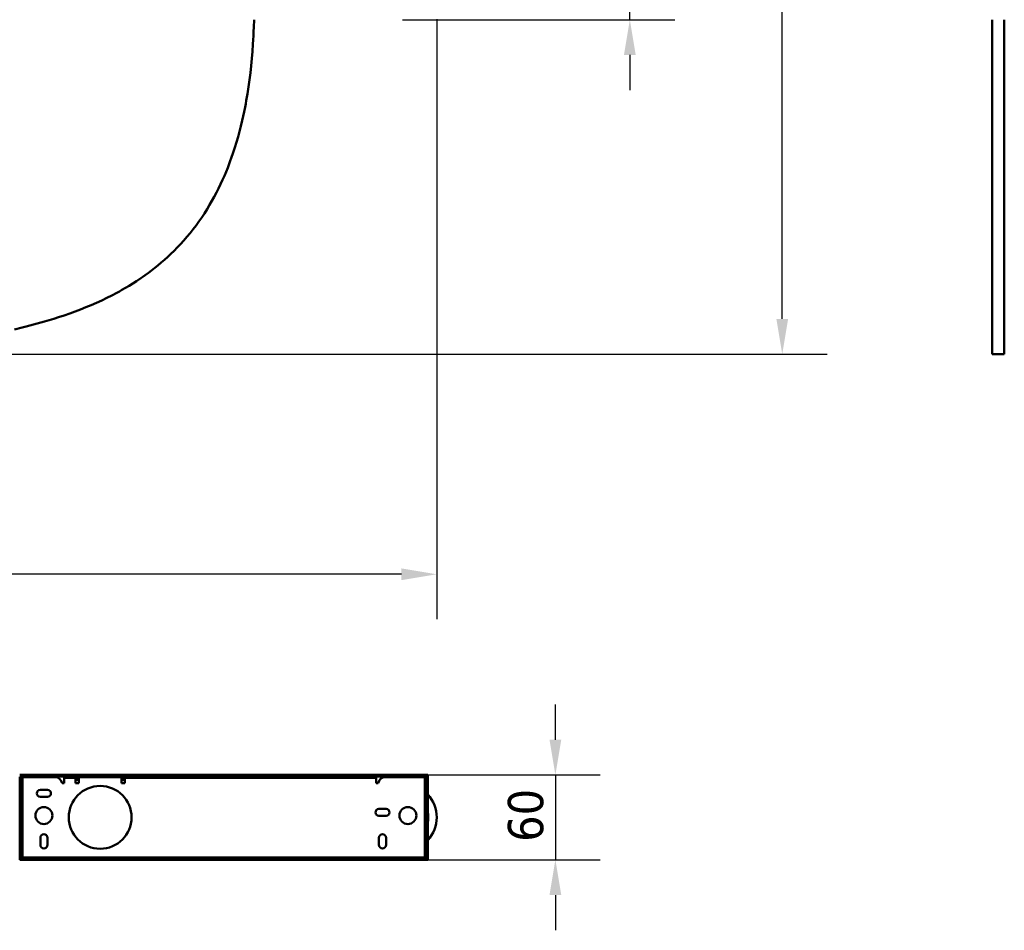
# Model space of a CAD drawing. Header units: millimetres. Extents: x 1402 to 3050, y 986 to 2575.
# Tile 3 of 6: x 2326 to 3023, y 986 to 1631. Entities that reach past the tile are written whole.
import ezdxf

# ---------------------------------------------------------------- set-up
doc = ezdxf.new("R2010")
doc.units = ezdxf.units.MM
doc.header["$LTSCALE"] = 10
doc.layers.add('Quota (ISO)', color=7, linetype='Continuous', lineweight=25)
doc.layers.add('Visibile (ISO)', color=7, linetype='Continuous', lineweight=50)
doc.styles.add('Testo nota (ISO)', font='tahoma.ttf')
doc.dimstyles.new('PENTA', dxfattribs={"dimscale": 10, "dimtxt": 2.5, "dimasz": 2.5, "dimexe": 3.175, "dimexo": 0, "dimgap": 0.762, "dimtad": 1, "dimrnd": 1e-08, "dimtxsty": 'Testo nota (ISO)', "dimcen": 0.09, "dimdle": 10, "dimclrd": 256, "dimclre": 256, "dimclrt": 256, "dimazin": 2, "dimtfac": 0.8, "dimtmove": 0, "dimatfit": 3, "dimfxl": 1, "dimtolj": 1, "dimlwd": -1, "dimlwe": -1, "dimarcsym": 0})

# ---------------------------------------------------------------- blocks, each defined once
blk = doc.blocks.new('*D6')
at = {"layer": 'Defpoints', "color": 0, "transparency": 16777216}
for p in [(1562.91, 1644.95), (2621.41, 1631.81), (1562.91, 1238.61)]:
    blk.add_point(p, dxfattribs=at)
at = {"layer": 'Quota (ISO)', "transparency": 16777216}
for p, q in [((1562.91, 1644.95), (1562.91, 1206.86)), ((2621.41, 1631.81), (2621.41, 1206.86)), ((2596.41, 1238.61), (1587.91, 1238.61))]:
    blk.add_line(p, q, dxfattribs=at)
for points in [[(1587.91, 1242.77), (1587.91, 1234.44), (1562.91, 1238.61)], [(2596.41, 1242.77), (2596.41, 1234.44), (2621.41, 1238.61)]]:
    blk.add_solid(points, dxfattribs=at)
at = {"layer": 'Quota (ISO)', "transparency": 16777216, "insert": (2042.82, 1278.01), "char_height": 25, "attachment_point": 1, "style": 'Testo nota (ISO)'}
blk.add_mtext('\\A1;1058,5', dxfattribs=at)
blk = doc.blocks.new('*D9')
at = {"layer": 'Defpoints', "color": 0, "transparency": 16777216}
for p in [(2597.16, 1658.55), (2597.16, 1631.35), (2758.22, 1631.35)]:
    blk.add_point(p, dxfattribs=at)
at = {"layer": 'Quota (ISO)', "transparency": 16777216}
for p, q in [((2758.22, 1683.55), (2758.22, 1787.17)), ((2597.16, 1658.55), (2789.97, 1658.55)), ((2758.22, 1631.35), (2758.22, 1658.55)), ((2597.16, 1631.35), (2789.97, 1631.35)), ((2758.22, 1606.35), (2758.22, 1581.35))]:
    blk.add_line(p, q, dxfattribs=at)
for points in [[(2754.05, 1683.55), (2762.38, 1683.55), (2758.22, 1658.55)], [(2754.05, 1606.35), (2762.38, 1606.35), (2758.22, 1631.35)]]:
    blk.add_solid(points, dxfattribs=at)
at = {"layer": 'Quota (ISO)', "transparency": 16777216, "insert": (2734.73, 1747.86), "char_height": 25, "attachment_point": 5, "rotation": 90, "style": 'Testo nota (ISO)'}
blk.add_mtext('\\A1;27,2', dxfattribs=at)
blk = doc.blocks.new('*D10')
at = {"layer": 'Defpoints', "color": 0, "transparency": 16777216}
for p in [(2615.01, 1096.46), (2615.01, 1036.46), (2705.47, 1036.46)]:
    blk.add_point(p, dxfattribs=at)
at = {"layer": 'Quota (ISO)', "transparency": 16777216}
for p, q in [((2705.47, 1121.46), (2705.47, 1146.46)), ((2615.01, 1096.46), (2737.22, 1096.46)), ((2705.47, 1096.46), (2705.47, 1036.46)), ((2615.01, 1036.46), (2737.22, 1036.46)), ((2705.47, 1011.46), (2705.47, 986.46))]:
    blk.add_line(p, q, dxfattribs=at)
for points in [[(2701.3, 1121.46), (2709.64, 1121.46), (2705.47, 1096.46)], [(2701.3, 1011.46), (2709.64, 1011.46), (2705.47, 1036.46)]]:
    blk.add_solid(points, dxfattribs=at)
at = {"layer": 'Quota (ISO)', "transparency": 16777216, "insert": (2671.82, 1049.1), "char_height": 25, "attachment_point": 1, "rotation": 90, "style": 'Testo nota (ISO)'}
blk.add_mtext('\\A1;60', dxfattribs=at)
blk = doc.blocks.new('*D13')
at = {"layer": 'Defpoints', "color": 0, "transparency": 16777216}
for p in [(2470.51, 2162.91), (2866.17, 2162.91), (2082.16, 1394.4)]:
    blk.add_point(p, dxfattribs=at)
at = {"layer": 'Quota (ISO)', "transparency": 16777216}
for p, q in [((2470.51, 2162.91), (2897.92, 2162.91)), ((2866.17, 1419.4), (2866.17, 2137.91)), ((2082.16, 1394.4), (2897.92, 1394.4))]:
    blk.add_line(p, q, dxfattribs=at)
for points in [[(2862, 2137.91), (2870.33, 2137.91), (2866.17, 2162.91)], [(2862, 1419.4), (2870.33, 1419.4), (2866.17, 1394.4)]]:
    blk.add_solid(points, dxfattribs=at)
at = {"layer": 'Quota (ISO)', "transparency": 16777216, "insert": (2845.53, 1778.65), "char_height": 25, "width": 417.2148, "attachment_point": 5, "rotation": 90, "style": 'Testo nota (ISO)'}
blk.add_mtext('\\A1;H MAX 300', dxfattribs=at)

msp = doc.modelspace()

# ---------------------------------------------------------------- linework, layer by layer
at = {"layer": 'Visibile (ISO)'}
for p, q in [((2491.704, 1623.018), (2491.826, 1626.059)), ((2491.826, 1626.059), (2491.987, 1631.351)), ((3014.97, 1631.351), (3014.97, 1628.813)), ((3014.97, 1628.813), (3014.97, 1625.709)), ((3014.97, 1625.709), (3014.97, 1622.652)), ((3023.47, 1631.351), (3023.47, 1628.813)), ((3023.47, 1628.813), (3023.47, 1625.709)), ((3023.47, 1625.709), (3023.47, 1622.652)), ((2491.402, 1616.995), (2491.562, 1619.984)), ((2491.562, 1619.984), (2491.704, 1623.018)), ((3014.97, 1622.652), (3014.97, 1619.604)), ((3014.97, 1619.604), (3014.97, 1614.512)), ((3023.47, 1622.652), (3023.47, 1619.604)), ((3023.47, 1619.604), (3023.47, 1614.512)), ((2490.861, 1608.899), (2491.221, 1614.015)), ((2491.221, 1614.015), (2491.402, 1616.995)), ((3014.97, 1614.512), (3014.97, 1609.447)), ((3023.47, 1614.512), (3023.47, 1609.447)), ((2490.439, 1603.813), (2490.861, 1608.899)), ((3014.97, 1609.447), (3014.97, 1604.411)), ((3014.97, 1604.411), (3014.97, 1599.405)), ((3023.47, 1609.447), (3023.47, 1604.411)), ((3023.47, 1604.411), (3023.47, 1599.405)), ((2489.402, 1593.737), (2489.954, 1598.758)), ((2489.954, 1598.758), (2490.439, 1603.813)), ((3014.97, 1599.405), (3014.97, 1594.431)), ((3023.47, 1599.405), (3023.47, 1594.431)), ((2488.783, 1588.751), (2489.402, 1593.737)), ((3014.97, 1594.431), (3014.97, 1589.49)), ((3023.47, 1594.431), (3023.47, 1589.49)), ((2487.338, 1578.89), (2488.096, 1583.801)), ((2488.096, 1583.801), (2488.783, 1588.751)), ((3014.97, 1589.49), (3014.97, 1584.585)), ((3014.97, 1584.585), (3014.97, 1579.718)), ((3023.47, 1589.49), (3023.47, 1584.585)), ((3023.47, 1584.585), (3023.47, 1579.718)), ((2486.518, 1574.073), (2487.338, 1578.89)), ((3014.97, 1579.718), (3014.97, 1574.889)), ((3023.47, 1579.718), (3023.47, 1574.889)), ((2484.991, 1566.137), (2485.626, 1569.297)), ((2485.626, 1569.297), (2486.081, 1571.68)), ((2486.081, 1571.68), (2486.518, 1574.073)), ((3014.97, 1574.889), (3014.97, 1572.49)), ((3014.97, 1572.49), (3014.97, 1570.102)), ((3014.97, 1570.102), (3014.97, 1567.724)), ((3023.47, 1574.889), (3023.47, 1572.49)), ((3023.47, 1572.49), (3023.47, 1570.102)), ((3023.47, 1570.102), (3023.47, 1567.724)), ((2483.621, 1559.877), (2484.323, 1562.997)), ((2484.323, 1562.997), (2484.991, 1566.137)), ((3014.97, 1567.724), (3014.97, 1565.358)), ((3014.97, 1565.358), (3014.97, 1563.003)), ((3014.97, 1563.003), (3014.97, 1560.66)), ((3023.47, 1567.724), (3023.47, 1565.358)), ((3023.47, 1565.358), (3023.47, 1563.003)), ((3023.47, 1563.003), (3023.47, 1560.66)), ((2481.717, 1552.17), (2482.696, 1556.006)), ((2482.696, 1556.006), (2483.621, 1559.877)), ((3014.97, 1560.66), (3014.97, 1556.67)), ((3014.97, 1556.67), (3014.97, 1552.717)), ((3023.47, 1560.66), (3023.47, 1556.67)), ((3023.47, 1556.67), (3023.47, 1552.717)), ((2480.683, 1548.368), (2481.717, 1552.17)), ((3014.97, 1552.717), (3014.97, 1548.8)), ((3014.97, 1548.8), (3014.97, 1544.923)), ((3023.47, 1552.717), (3023.47, 1548.8)), ((3023.47, 1548.8), (3023.47, 1544.923)), ((2478.449, 1540.875), (2479.594, 1544.603)), ((2479.594, 1544.603), (2480.683, 1548.368)), ((3014.97, 1544.923), (3014.97, 1541.086)), ((3023.47, 1544.923), (3023.47, 1541.086)), ((2475.886, 1533.248), (2477.248, 1537.187)), ((2477.248, 1537.187), (2478.449, 1540.875)), ((3014.97, 1541.086), (3014.97, 1537.29)), ((3014.97, 1537.29), (3014.97, 1533.536)), ((3023.47, 1541.086), (3023.47, 1537.29)), ((3023.47, 1537.29), (3023.47, 1533.536)), ((2473.339, 1526.473), (2474.456, 1529.358)), ((2474.456, 1529.358), (2475.179, 1531.297)), ((2475.179, 1531.297), (2475.886, 1533.248)), ((3014.97, 1533.536), (3014.97, 1529.692)), ((3014.97, 1529.692), (3014.97, 1527.788)), ((3014.97, 1527.788), (3014.97, 1525.897)), ((3023.47, 1533.536), (3023.47, 1529.692)), ((3023.47, 1529.692), (3023.47, 1527.788)), ((3023.47, 1527.788), (3023.47, 1525.897)), ((2469.754, 1517.992), (2470.988, 1520.789)), ((2470.988, 1520.789), (2472.183, 1523.616)), ((2472.183, 1523.616), (2473.339, 1526.473)), ((3014.97, 1525.897), (3014.97, 1523.394)), ((3014.97, 1523.394), (3014.97, 1520.914)), ((3014.97, 1520.914), (3014.97, 1518.458)), ((3023.47, 1525.897), (3023.47, 1523.394)), ((3023.47, 1523.394), (3023.47, 1520.914)), ((3023.47, 1520.914), (3023.47, 1518.458)), ((2466.872, 1511.888), (2468.337, 1514.921)), ((2468.337, 1514.921), (2469.754, 1517.992)), ((3014.97, 1518.458), (3014.97, 1515.42)), ((3014.97, 1515.42), (3014.97, 1512.421)), ((3023.47, 1518.458), (3023.47, 1515.42)), ((3023.47, 1515.42), (3023.47, 1512.421)), ((2463.794, 1505.941), (2465.357, 1508.894)), ((2465.357, 1508.894), (2466.872, 1511.888)), ((3014.97, 1512.421), (3014.97, 1509.46)), ((3014.97, 1509.46), (3014.97, 1506.538)), ((3014.97, 1506.538), (3014.97, 1503.656)), ((3023.47, 1512.421), (3023.47, 1509.46)), ((3023.47, 1509.46), (3023.47, 1506.538)), ((3023.47, 1506.538), (3023.47, 1503.656)), ((2458.705, 1497.161), (2460.521, 1500.159)), ((2460.521, 1500.159), (2462.182, 1503.029)), ((2462.182, 1503.029), (2463.794, 1505.941)), ((3014.97, 1503.656), (3014.97, 1500.815)), ((3014.97, 1500.815), (3014.97, 1497.763)), ((3023.47, 1503.656), (3023.47, 1500.815)), ((3023.47, 1500.815), (3023.47, 1497.763)), ((2454.91, 1491.314), (2456.835, 1494.213)), ((2456.835, 1494.213), (2458.705, 1497.161)), ((3014.97, 1497.763), (3014.97, 1494.761)), ((3014.97, 1494.761), (3014.97, 1491.809)), ((3023.47, 1497.763), (3023.47, 1494.761)), ((3023.47, 1494.761), (3023.47, 1491.809)), ((2448.812, 1482.921), (2450.898, 1485.667)), ((2450.898, 1485.667), (2452.931, 1488.465)), ((2452.931, 1488.465), (2454.91, 1491.314)), ((3014.97, 1491.809), (3014.97, 1488.909)), ((3014.97, 1488.909), (3014.97, 1486.061)), ((3014.97, 1486.061), (3014.97, 1483.265)), ((3023.47, 1491.809), (3023.47, 1488.909)), ((3023.47, 1488.909), (3023.47, 1486.061)), ((3023.47, 1486.061), (3023.47, 1483.265)), ((2444.48, 1477.585), (2446.672, 1480.227)), ((2446.672, 1480.227), (2448.812, 1482.921)), ((3014.97, 1483.265), (3014.97, 1480.523)), ((3014.97, 1480.523), (3014.97, 1477.835)), ((3023.47, 1483.265), (3023.47, 1480.523)), ((3023.47, 1480.523), (3023.47, 1477.835)), ((2437.593, 1469.978), (2439.94, 1472.46)), ((2439.94, 1472.46), (2442.235, 1474.996)), ((2442.235, 1474.996), (2444.48, 1477.585)), ((3014.97, 1477.835), (3014.97, 1475.2)), ((3014.97, 1475.2), (3014.97, 1472.621)), ((3014.97, 1472.621), (3014.97, 1470.095)), ((3023.47, 1477.835), (3023.47, 1475.2)), ((3023.47, 1475.2), (3023.47, 1472.621)), ((3023.47, 1472.621), (3023.47, 1470.095)), ((2430.883, 1463.426), (2433.161, 1465.565)), ((2433.161, 1465.565), (2435.398, 1467.749)), ((2435.398, 1467.749), (2437.593, 1469.978)), ((3014.97, 1470.095), (3014.97, 1467.849)), ((3014.97, 1467.849), (3014.97, 1465.649)), ((3014.97, 1465.649), (3014.97, 1463.494)), ((3023.47, 1470.095), (3023.47, 1467.849)), ((3023.47, 1467.849), (3023.47, 1465.649)), ((3023.47, 1465.649), (3023.47, 1463.494)), ((2423.81, 1457.277), (2426.207, 1459.282)), ((2426.207, 1459.282), (2428.565, 1461.331)), ((2428.565, 1461.331), (2430.883, 1463.426)), ((3014.97, 1463.494), (3014.97, 1461.385)), ((3014.97, 1461.385), (3014.97, 1459.321)), ((3014.97, 1459.321), (3014.97, 1457.302)), ((3023.47, 1463.494), (3023.47, 1461.385)), ((3023.47, 1461.385), (3023.47, 1459.321)), ((3023.47, 1459.321), (3023.47, 1457.302)), ((2414.868, 1450.425), (2417.148, 1452.085)), ((2417.148, 1452.085), (2419.399, 1453.78)), ((2419.399, 1453.78), (2421.619, 1455.51)), ((2421.619, 1455.51), (2423.81, 1457.277)), ((3014.97, 1457.302), (3014.97, 1455.524)), ((3014.97, 1455.524), (3014.97, 1453.782)), ((3014.97, 1453.782), (3014.97, 1452.076)), ((3014.97, 1452.076), (3014.97, 1450.407)), ((3023.47, 1457.302), (3023.47, 1455.524)), ((3023.47, 1455.524), (3023.47, 1453.782)), ((3023.47, 1453.782), (3023.47, 1452.076)), ((3023.47, 1452.076), (3023.47, 1450.407)), ((2403.598, 1442.986), (2406.137, 1444.559)), ((2406.137, 1444.559), (2408.647, 1446.171)), ((2408.647, 1446.171), (2411.782, 1448.267)), ((2411.782, 1448.267), (2413.331, 1449.338)), ((2413.331, 1449.338), (2414.868, 1450.425)), ((3014.97, 1450.407), (3014.97, 1449.321)), ((3014.97, 1449.321), (3014.97, 1448.252)), ((3014.97, 1448.252), (3014.97, 1447.182)), ((3014.97, 1447.182), (3014.97, 1446.128)), ((3014.97, 1446.128), (3014.97, 1444.307)), ((3014.97, 1444.307), (3014.97, 1442.534)), ((3023.47, 1450.407), (3023.47, 1449.321)), ((3023.47, 1449.321), (3023.47, 1448.252)), ((3023.47, 1448.252), (3023.47, 1447.182)), ((3023.47, 1447.182), (3023.47, 1446.128)), ((3023.47, 1446.128), (3023.47, 1444.307)), ((3023.47, 1444.307), (3023.47, 1442.534)), ((2391.374, 1436.129), (2394.927, 1438.008)), ((2394.927, 1438.008), (2396.686, 1438.971)), ((2396.686, 1438.971), (2398.432, 1439.95)), ((2398.432, 1439.95), (2401.029, 1441.449)), ((2401.029, 1441.449), (2403.598, 1442.986)), ((3014.97, 1442.534), (3014.97, 1440.809)), ((3014.97, 1440.809), (3014.97, 1439.132)), ((3014.97, 1439.132), (3014.97, 1437.501)), ((3014.97, 1437.501), (3014.97, 1436.177)), ((3023.47, 1442.534), (3023.47, 1440.809)), ((3023.47, 1440.809), (3023.47, 1439.132)), ((3023.47, 1439.132), (3023.47, 1437.501)), ((3023.47, 1437.501), (3023.47, 1436.177)), ((2376.717, 1429.23), (2380.445, 1430.865)), ((2380.445, 1430.865), (2384.132, 1432.559)), ((2384.132, 1432.559), (2387.775, 1434.314)), ((2387.775, 1434.314), (2391.374, 1436.129)), ((3014.97, 1436.177), (3014.97, 1434.884)), ((3014.97, 1434.884), (3014.97, 1433.623)), ((3014.97, 1433.623), (3014.97, 1432.705)), ((3014.97, 1432.705), (3014.97, 1431.805)), ((3014.97, 1431.805), (3014.97, 1430.904)), ((3014.97, 1430.904), (3014.97, 1430.02)), ((3014.97, 1430.02), (3014.97, 1428.807)), ((3023.47, 1436.177), (3023.47, 1434.884)), ((3023.47, 1434.884), (3023.47, 1433.623)), ((3023.47, 1433.623), (3023.47, 1432.705)), ((3023.47, 1432.705), (3023.47, 1431.805)), ((3023.47, 1431.805), (3023.47, 1430.904)), ((3023.47, 1430.904), (3023.47, 1430.02)), ((3023.47, 1430.02), (3023.47, 1428.807)), ((2357.508, 1421.89), (2361.421, 1423.251)), ((2361.421, 1423.251), (2365.3, 1424.664)), ((2365.3, 1424.664), (2369.143, 1426.131)), ((2369.143, 1426.131), (2372.95, 1427.652)), ((2372.95, 1427.652), (2376.717, 1429.23)), ((3014.97, 1428.807), (3014.97, 1427.626)), ((3014.97, 1427.626), (3014.97, 1426.477)), ((3014.97, 1426.477), (3014.97, 1425.636)), ((3014.97, 1425.636), (3014.97, 1424.812)), ((3014.97, 1424.812), (3014.97, 1423.215)), ((3014.97, 1423.215), (3014.97, 1421.684)), ((3023.47, 1428.807), (3023.47, 1427.626)), ((3023.47, 1427.626), (3023.47, 1426.477)), ((3023.47, 1426.477), (3023.47, 1425.636)), ((3023.47, 1425.636), (3023.47, 1424.812)), ((3023.47, 1424.812), (3023.47, 1423.215)), ((3023.47, 1423.215), (3023.47, 1421.684)), ((2335.861, 1415.388), (2338.489, 1416.094)), ((2338.489, 1416.094), (2341.03, 1416.797)), ((2341.03, 1416.797), (2343.559, 1417.517)), ((2343.559, 1417.517), (2346.914, 1418.505)), ((2346.914, 1418.505), (2350.249, 1419.526)), ((2350.249, 1419.526), (2353.562, 1420.58)), ((2353.562, 1420.58), (2357.508, 1421.89)), ((3014.97, 1421.684), (3014.97, 1420.217)), ((3014.97, 1420.217), (3014.97, 1418.813)), ((3014.97, 1418.813), (3014.97, 1417.468)), ((3014.97, 1417.468), (3014.97, 1416.182)), ((3014.97, 1416.182), (3014.97, 1414.918)), ((3023.47, 1421.684), (3023.47, 1420.217)), ((3023.47, 1420.217), (3023.47, 1418.813)), ((3023.47, 1418.813), (3023.47, 1417.468)), ((3023.47, 1417.468), (3023.47, 1416.182)), ((3023.47, 1416.182), (3023.47, 1414.918)), ((2322.305, 1412.064), (2327.744, 1413.337)), ((2327.744, 1413.337), (2330.488, 1414.01)), ((2330.488, 1414.01), (2333.221, 1414.7)), ((2333.221, 1414.7), (2335.861, 1415.388)), ((3014.97, 1414.918), (3014.97, 1413.711)), ((3014.97, 1413.711), (3014.97, 1412.559)), ((3014.97, 1412.559), (3014.97, 1411.462)), ((3014.97, 1411.462), (3014.97, 1410.415)), ((3014.97, 1410.415), (3014.97, 1409.8)), ((3014.97, 1409.8), (3014.97, 1409.202)), ((3014.97, 1409.202), (3014.97, 1408.598)), ((3023.47, 1414.918), (3023.47, 1413.711)), ((3023.47, 1413.711), (3023.47, 1412.559)), ((3023.47, 1412.559), (3023.47, 1411.462)), ((3023.47, 1411.462), (3023.47, 1410.415)), ((3023.47, 1410.415), (3023.47, 1409.8)), ((3023.47, 1409.8), (3023.47, 1409.202)), ((3023.47, 1409.202), (3023.47, 1408.598)), ((3014.97, 1408.598), (3014.97, 1408.012)), ((3014.97, 1408.012), (3014.97, 1406.917)), ((3014.97, 1406.917), (3014.97, 1405.971)), ((3014.97, 1405.971), (3014.97, 1405.079)), ((3014.97, 1405.079), (3014.97, 1404.239)), ((3014.97, 1404.239), (3014.97, 1403.447)), ((3014.97, 1403.447), (3014.97, 1402.952)), ((3014.97, 1402.952), (3014.97, 1402.477)), ((3014.97, 1402.477), (3014.97, 1402.007)), ((3014.97, 1402.007), (3014.97, 1401.558)), ((3023.47, 1408.598), (3023.47, 1408.012)), ((3023.47, 1408.012), (3023.47, 1406.917)), ((3023.47, 1406.917), (3023.47, 1405.971)), ((3023.47, 1405.971), (3023.47, 1405.079)), ((3023.47, 1405.079), (3023.47, 1404.239)), ((3023.47, 1404.239), (3023.47, 1403.447)), ((3023.47, 1403.447), (3023.47, 1402.952)), ((3023.47, 1402.952), (3023.47, 1402.477)), ((3023.47, 1402.477), (3023.47, 1402.007)), ((3023.47, 1402.007), (3023.47, 1401.558)), ((3014.97, 1401.558), (3014.97, 1400.725)), ((3014.97, 1400.725), (3014.97, 1400.035)), ((3014.97, 1400.035), (3014.97, 1399.398)), ((3014.97, 1399.398), (3014.97, 1398.81)), ((3014.97, 1398.81), (3014.97, 1398.269)), ((3014.97, 1398.269), (3014.97, 1397.934)), ((3014.97, 1397.934), (3014.97, 1397.617)), ((3014.97, 1397.617), (3014.97, 1397.038)), ((3014.97, 1397.038), (3014.97, 1396.609)), ((3014.97, 1396.609), (3014.97, 1396.224)), ((3014.97, 1396.224), (3014.97, 1395.881)), ((3014.97, 1395.881), (3014.97, 1395.652)), ((3014.97, 1395.652), (3014.97, 1395.445)), ((3014.97, 1395.445), (3014.97, 1395.255)), ((3014.97, 1395.255), (3014.97, 1395.086)), ((3014.97, 1395.086), (3014.97, 1394.815)), ((3023.47, 1401.558), (3023.47, 1400.725)), ((3023.47, 1400.725), (3023.47, 1400.035)), ((3023.47, 1400.035), (3023.47, 1399.398)), ((3023.47, 1399.398), (3023.47, 1398.81)), ((3023.47, 1398.81), (3023.47, 1398.269)), ((3023.47, 1398.269), (3023.47, 1397.934)), ((3023.47, 1397.934), (3023.47, 1397.617)), ((3023.47, 1397.617), (3023.47, 1397.038)), ((3023.47, 1397.038), (3023.47, 1396.609)), ((3023.47, 1396.609), (3023.47, 1396.224)), ((3023.47, 1396.224), (3023.47, 1395.881)), ((3023.47, 1395.881), (3023.47, 1395.652)), ((3023.47, 1395.652), (3023.47, 1395.445)), ((3023.47, 1395.445), (3023.47, 1395.255)), ((3023.47, 1395.255), (3023.47, 1395.086)), ((3023.47, 1395.086), (3023.47, 1394.815)), ((3014.97, 1394.815), (3014.97, 1394.612)), ((3014.97, 1394.612), (3014.97, 1394.474)), ((3014.97, 1394.474), (3014.97, 1394.397)), ((3014.97, 1394.397), (3023.47, 1394.397)), ((3023.47, 1394.815), (3023.47, 1394.612)), ((3023.47, 1394.612), (3023.47, 1394.474)), ((3023.47, 1394.474), (3023.47, 1394.397)), ((2615.006, 1096.46), (2326.006, 1096.46)), ((2615.006, 1095.46), (2326.006, 1095.46)), ((2326.006, 1095.21), (2326.006, 1037.71)), ((2327.006, 1095.21), (2326.006, 1095.21)), ((2327.006, 1095.21), (2327.006, 1037.71)), ((2614.006, 1037.71), (2614.006, 1095.21)), ((2614.006, 1095.21), (2615.006, 1095.21)), ((2615.006, 1095.46), (2615.006, 1096.46)), ((2615.006, 1037.71), (2615.006, 1095.21)), ((2328.006, 1037.96), (2328.006, 1094.96)), ((2331.006, 1094.96), (2328.006, 1094.96)), ((2331.006, 1094.96), (2351.062, 1094.96)), ((2357.506, 1090.71), (2356.006, 1090.71)), ((2357.506, 1094.46), (2365.506, 1094.46)), ((2357.506, 1091.46), (2357.506, 1094.46)), ((2357.506, 1091.46), (2357.506, 1090.71)), ((2365.506, 1091.46), (2365.506, 1094.46)), ((2365.506, 1094.46), (2366.506, 1094.46)), ((2366.506, 1092.96), (2365.506, 1092.96)), ((2365.506, 1090.71), (2365.506, 1091.46)), ((2368.006, 1090.71), (2365.506, 1090.71)), ((2365.889, 1094.96), (2365.639, 1094.71)), ((2368.344, 1094.71), (2365.639, 1094.71)), ((2365.639, 1094.46), (2365.639, 1094.71)), ((2365.889, 1094.96), (2368.389, 1094.96)), ((2366.506, 1094.46), (2368.14, 1094.46)), ((2368.006, 1092.96), (2366.506, 1092.96)), ((2368.006, 1093.96), (2368.006, 1091.46)), ((2368.006, 1091.46), (2368.006, 1090.71)), ((2368.389, 1094.96), (2368.516, 1094.832)), ((2397.006, 1094.96), (2369.006, 1094.96)), ((2397.872, 1094.46), (2399.506, 1094.46)), ((2398.006, 1091.46), (2398.006, 1093.96)), ((2399.506, 1092.96), (2398.006, 1092.96)), ((2398.006, 1090.71), (2398.006, 1091.46)), ((2400.506, 1090.71), (2398.006, 1090.71)), ((2399.506, 1094.46), (2400.506, 1094.46)), ((2400.506, 1092.96), (2399.506, 1092.96)), ((2400.506, 1091.461), (2400.506, 1094.46)), ((2400.506, 1094.46), (2578.506, 1094.46)), ((2400.506, 1091.46), (2400.506, 1090.71)), ((2578.506, 1091.461), (2578.506, 1094.46)), ((2578.506, 1090.71), (2578.506, 1091.46)), ((2580.006, 1090.71), (2578.506, 1090.71)), ((2584.949, 1094.96), (2610.006, 1094.96)), ((2613.006, 1094.96), (2610.006, 1094.96)), ((2613.006, 1094.96), (2613.006, 1037.96)), ((2340.645, 1085.948), (2345.645, 1085.948)), ((2345.645, 1080.948), (2340.645, 1080.948)), ((2327.506, 1070.457), (2327.006, 1070.457)), ((2327.006, 1070.253), (2327.506, 1070.253)), ((2327.506, 1069.742), (2327.006, 1069.742)), ((2327.006, 1068.964), (2327.506, 1068.964)), ((2327.543, 1067.807), (2327.006, 1068.344)), ((2327.506, 1067.984), (2327.366, 1067.984)), ((2327.506, 1070.258), (2327.506, 1070.458)), ((2327.506, 1070.253), (2327.506, 1069.742)), ((2327.506, 1068.954), (2327.506, 1069.734)), ((2327.506, 1068.964), (2327.506, 1068.459)), ((2327.506, 1068.46), (2328.006, 1068.46)), ((2327.506, 1068.294), (2327.506, 1067.984)), ((2327.506, 1067.848), (2327.506, 1067.988)), ((2327.543, 1065.114), (2327.543, 1067.807)), ((2327.543, 1067.807), (2328.006, 1067.807)), ((2580.506, 1072.46), (2585.506, 1072.46)), ((2585.506, 1067.46), (2580.506, 1067.46)), ((2613.091, 1067.807), (2613.006, 1067.849)), ((2613.091, 1067.807), (2613.091, 1065.114)), ((2613.784, 1067.807), (2613.091, 1067.807)), ((2613.784, 1067.807), (2614.006, 1068.028)), ((2613.784, 1067.807), (2613.784, 1065.114)), ((2615.006, 1069.028), (2615.188, 1069.21)), ((2615.188, 1069.21), (2615.188, 1063.71)), ((2615.434, 1069.21), (2615.188, 1069.21)), ((2615.434, 1069.21), (2615.434, 1063.71)), ((2327.543, 1065.114), (2327.006, 1064.577)), ((2327.506, 1063.729), (2327.006, 1063.729)), ((2327.006, 1063.016), (2327.506, 1063.016)), ((2327.506, 1062.583), (2327.006, 1062.583)), ((2327.006, 1062.46), (2327.506, 1062.46)), ((2327.092, 1064.663), (2327.506, 1064.663)), ((2327.506, 1064.663), (2327.506, 1065.077)), ((2327.506, 1064.658), (2327.506, 1064.442)), ((2327.506, 1064.46), (2328.006, 1064.46)), ((2327.506, 1064.28), (2327.506, 1063.729)), ((2327.506, 1063.016), (2327.506, 1063.729)), ((2327.506, 1063.016), (2327.506, 1062.583)), ((2327.506, 1062.587), (2327.506, 1062.46)), ((2327.543, 1065.114), (2328.006, 1065.114)), ((2613.091, 1065.114), (2613.006, 1065.071)), ((2613.784, 1065.114), (2613.091, 1065.114)), ((2613.784, 1065.114), (2614.006, 1064.892)), ((2615.006, 1063.892), (2615.188, 1063.71)), ((2615.434, 1063.71), (2615.188, 1063.71)), ((2340.645, 1046.97), (2340.645, 1051.97)), ((2345.645, 1051.97), (2345.645, 1046.97)), ((2580.506, 1046.967), (2580.506, 1051.967)), ((2585.506, 1051.967), (2585.506, 1046.967)), ((2327.006, 1037.71), (2326.006, 1037.71)), ((2326.006, 1037.46), (2326.006, 1036.46)), ((2326.006, 1037.46), (2615.006, 1037.46)), ((2326.006, 1036.46), (2615.006, 1036.46)), ((2328.006, 1037.96), (2331.006, 1037.96)), ((2610.006, 1037.96), (2331.006, 1037.96)), ((2610.006, 1037.96), (2613.006, 1037.96)), ((2614.006, 1037.71), (2615.006, 1037.71)), ((2615.006, 1037.46), (2615.006, 1036.46))]:
    msp.add_line(p, q, dxfattribs=at)
for centre, radius in [((2383.006, 1066.46), 22.25), ((2343.145, 1067.709), 6), ((2601.006, 1067.709), 6)]:
    msp.add_circle(centre, radius, dxfattribs=at)
for centre, radius, start, end in [((2351.062, 1089.96), 5, 8.626927, 90), ((2369.006, 1093.96), 1, 116.757494, 180), ((2369.006, 1093.96), 1, 90, 116.757494), ((2397.006, 1093.96), 1, 63.242506, 90), ((2397.006, 1093.96), 1, 0, 63.242506), ((2584.949, 1089.96), 5, 90, 171.373073), ((2340.645, 1083.448), 2.5, 90, 270), ((2345.645, 1083.448), 2.5, 270, 90), ((2597.156, 1066.46), 24.25, 317.398583, 42.601417), ((2580.506, 1069.96), 2.5, 90, 270), ((2585.506, 1069.96), 2.5, 270, 90), ((2343.145, 1051.97), 2.5, 0, 180), ((2583.006, 1051.967), 2.5, 0, 180), ((2343.145, 1046.97), 2.5, 180, 0), ((2583.006, 1046.967), 2.5, 180, 0)]:
    msp.add_arc(centre, radius, start, end, dxfattribs=at)
for points in [[(2326.006, 1095.46), (2326.173, 1095.46), (2326.422, 1095.362), (2326.712, 1095.214)], [(2614.006, 1095.21), (2614.006, 1095.124), (2613.777, 1094.818), (2613.491, 1094.46)], [(2327.521, 1094.46), (2327.67, 1094.274), (2327.838, 1094.068), (2328.006, 1093.863)], [(2613.006, 1094.46), (2613.308, 1094.645), (2613.613, 1094.832), (2613.895, 1094.993)], [(2613.006, 1093.863), (2613.173, 1094.067), (2613.345, 1094.276), (2613.491, 1094.46)], [(2327.006, 1037.71), (2327.006, 1037.796), (2327.235, 1038.102), (2327.521, 1038.46)], [(2328.006, 1038.46), (2327.703, 1038.275), (2327.399, 1038.089), (2327.117, 1037.928)], [(2328.006, 1039.057), (2327.839, 1038.853), (2327.667, 1038.644), (2327.521, 1038.46)], [(2613.491, 1038.46), (2613.342, 1038.647), (2613.173, 1038.853), (2613.006, 1039.057)], [(2615.006, 1037.46), (2614.844, 1037.46), (2614.594, 1037.558), (2614.298, 1037.709)]]:
    msp.add_open_spline(points, degree=3, dxfattribs=at)
for points, knots in [([(2327.521, 1094.46), (2327.295, 1094.743), (2327.113, 1094.983), (2327.04, 1095.118), (2327.018, 1095.159), (2327.006, 1095.191), (2327.006, 1095.21)], [0.33798356, 0.33798356, 0.33798356, 0.33798356, 0.84330908, 0.84330908, 0.84330908, 1, 1, 1, 1]), ([(2614.298, 1095.212), (2614.504, 1095.317), (2614.688, 1095.396), (2614.836, 1095.435), (2614.9, 1095.451), (2614.957, 1095.46), (2615.006, 1095.46)], [0.56222548, 0.56222548, 0.56222548, 0.56222548, 0.86749258, 0.86749258, 0.86749258, 1, 1, 1, 1]), ([(2327.117, 1094.993), (2327.247, 1094.918), (2327.381, 1094.839), (2327.516, 1094.758), (2327.677, 1094.661), (2327.841, 1094.561), (2328.006, 1094.46)], [0.61723797, 0.61723797, 0.61723797, 0.61723797, 0.79157766, 0.79157766, 0.79157766, 1, 1, 1, 1]), ([(2326.714, 1037.709), (2326.507, 1037.604), (2326.324, 1037.524), (2326.176, 1037.486), (2326.112, 1037.469), (2326.055, 1037.46), (2326.006, 1037.46)], [0.56222548, 0.56222548, 0.56222548, 0.56222548, 0.86749258, 0.86749258, 0.86749258, 1, 1, 1, 1]), ([(2613.894, 1037.929), (2613.711, 1038.033), (2613.52, 1038.148), (2613.326, 1038.265), (2613.22, 1038.33), (2613.113, 1038.395), (2613.006, 1038.46)], [0.62500125, 0.62500125, 0.62500125, 0.62500125, 0.86749258, 0.86749258, 0.86749258, 1, 1, 1, 1]), ([(2613.491, 1038.46), (2613.717, 1038.178), (2613.899, 1037.937), (2613.971, 1037.803), (2613.994, 1037.761), (2614.006, 1037.73), (2614.006, 1037.71)], [0.33798356, 0.33798356, 0.33798356, 0.33798356, 0.84330908, 0.84330908, 0.84330908, 1, 1, 1, 1])]:
    msp.add_open_spline(points, degree=3, knots=knots, dxfattribs=at)

# ---------------------------------------------------------------- dimensions: what is measured, and where the dimension line sits
at = {"layer": 'Quota (ISO)'}
dim = msp.add_linear_dim(base=(2866.167, 2162.908), p1=(2082.156, 1394.397), p2=(2470.506, 2162.908), angle=90, text='H MAX 300', dimstyle='PENTA', override={"dimatfit": 1}, dxfattribs=at)
dim.commit()
dim.dimension.update_dxf_attribs({"geometry": '*D13', "text_midpoint": (2845.527, 1778.653)})
for base, p1, p2, angle, override, picture, middle in [((2758.218, 1631.351), (2597.156, 1658.551), (2597.156, 1631.351), 90, {"dimatfit": 1}, '*D9', (2758.218, 1747.861)), ((1562.906, 1238.606), (2621.406, 1631.81), (1562.906, 1644.951), 180, {"dimgap": 0.762, "dimdec": 2, "dimtol": 0, "dimlim": 0, "dimtp": 0, "dimtm": 0, "dimtdec": 2, "dimtofl": 0, "dimatfit": 1}, '*D6', (2092.156, 1238.606)), ((2705.469, 1036.46), (2615.006, 1096.46), (2615.006, 1036.46), 90, {"dimgap": 0.762, "dimdec": 2, "dimtol": 0, "dimlim": 0, "dimtp": 0, "dimtm": 0, "dimtdec": 2, "dimtofl": 1, "dimatfit": 1}, '*D10', (2705.469, 1066.46))]:
    dim = msp.add_linear_dim(base=base, p1=p1, p2=p2, angle=angle, dimstyle='PENTA', override=override, dxfattribs=at)
    dim.commit()
    dim.dimension.update_dxf_attribs({"geometry": picture, "text_midpoint": middle, "dimtype": 160})

doc.saveas('drawing.dxf')
